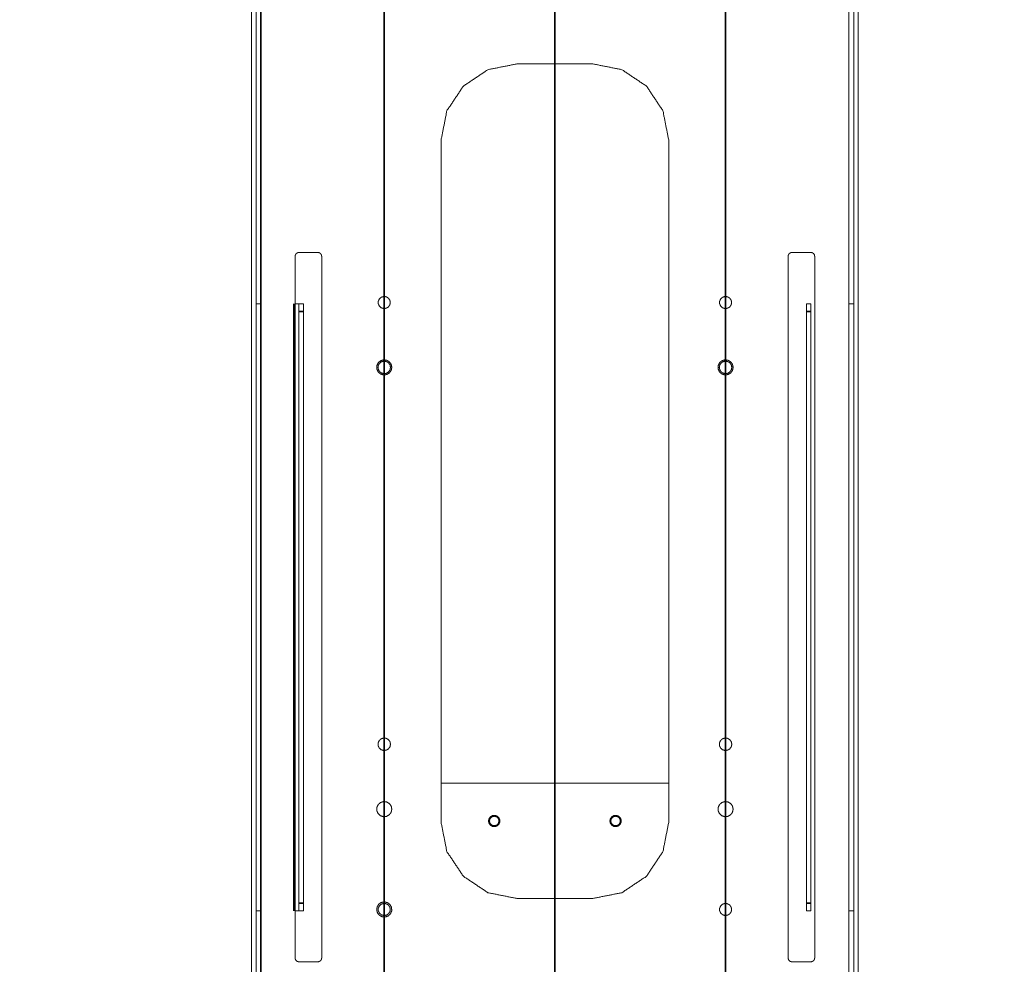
# Model space of a CAD drawing. Header units: millimetres. Extents: x 4 to 1188, y 1 to 840.
# Tile 53 of 256: x 102 to 139, y 599 to 635. Entities that reach past the tile are written whole.
import ezdxf

# ---------------------------------------------------------------- set-up
doc = ezdxf.new("R2010")
doc.units = ezdxf.units.MM
doc.layers.add('1', color=7, linetype='Continuous')
doc.styles.add('Arial Unicode MS', font='Arial Unicode MS')
doc.dimstyles.get("Standard").update_dxf_attribs({"dimtxt": 0.18, "dimasz": 0.18, "dimexe": 0.18, "dimexo": 0.0625, "dimgap": 0.09, "dimtad": 0, "dimtih": 1, "dimtoh": 1, "dimdec": 4, "dimzin": 0, "dimdsep": 46, "dimtxsty": 'Standard', "dimcen": 0.09, "dimadec": 0, "dimazin": 0, "dimtfac": 1, "dimtdec": 4, "dimtofl": 0, "dimtmove": 0, "dimatfit": 3, "dimfxl": 0, "dimtolj": 1, "dimtzin": 0, "dimarcsym": 0})

# ---------------------------------------------------------------- blocks, each defined once
blk = doc.blocks.new('_U11')
at = {"layer": '1', "color": 18, "lineweight": 35}
for p, q in [((115.606, 756.297), (115.606, 549.535)), ((128.463, 756.297), (128.463, 549.535)), ((115.606, 551.535), (128.463, 551.535))]:
    blk.add_line(p, q, dxfattribs=at)
at = {"layer": '1', "color": 18, "lineweight": 70}
for points in [[(115.606, 551.535), (119.106, 552.311), (119.106, 550.759)], [(128.463, 551.535), (124.963, 550.759), (124.963, 552.311)]]:
    blk.add_solid(points, dxfattribs=at)
at = {"layer": '1', "color": 18, "linetype": 'Continuous', "lineweight": 13, "insert": (120.013, 552.282), "char_height": 3, "attachment_point": 7, "line_spacing_factor": 1.047437, "style": 'Arial Unicode MS'}
blk.add_mtext('\\fArial Unicode MS|b0|i0;\\W1.0000;90', dxfattribs=at)
blk = doc.blocks.new('_U13')
at = {"layer": '1', "color": 18, "lineweight": 35}
for p, q in [((122.035, 583.325), (122.035, 802.115)), ((138.963, 656.825), (138.963, 802.115)), ((122.035, 800.115), (138.963, 800.115))]:
    blk.add_line(p, q, dxfattribs=at)
at = {"layer": '1', "color": 18, "lineweight": 70}
for points in [[(122.035, 800.115), (125.535, 800.891), (125.535, 799.339)], [(138.963, 800.115), (135.463, 799.339), (135.463, 800.891)]]:
    blk.add_solid(points, dxfattribs=at)
at = {"layer": '1', "color": 18, "linetype": 'Continuous', "lineweight": 13, "insert": (125.72, 800.862), "char_height": 3, "attachment_point": 7, "line_spacing_factor": 1.047437, "style": 'Arial Unicode MS'}
blk.add_mtext('\\fArial Unicode MS|b0|i0;\\W1.0000;118,5', dxfattribs=at)
blk = doc.blocks.new('_U33')
at = {"layer": '1', "color": 18, "lineweight": 35}
for p, q in [((127.463, 675.825), (74.093, 675.825)), ((76.093, 594.354), (76.093, 675.825)), ((127.463, 594.354), (74.093, 594.354))]:
    blk.add_line(p, q, dxfattribs=at)
at = {"layer": '1', "color": 18, "lineweight": 70}
for points in [[(76.093, 675.825), (76.869, 672.325), (75.318, 672.325)], [(76.093, 594.354), (75.318, 597.854), (76.869, 597.854)]]:
    blk.add_solid(points, dxfattribs=at)
at = {"layer": '1', "color": 18, "linetype": 'Continuous', "lineweight": 13, "insert": (75.641, 630.131), "char_height": 3, "attachment_point": 7, "rotation": 90, "line_spacing_factor": 1.047437, "style": 'Arial Unicode MS'}
blk.add_mtext('\\fArial Unicode MS|b0|i0;\\W1.0000;570,3', dxfattribs=at)
blk = doc.blocks.new('_U36')
at = {"layer": '1', "color": 18, "lineweight": 35}
for p, q in [((127.463, 675.825), (67.093, 675.825)), ((69.093, 675.825), (69.093, 582.325)), ((121.035, 582.325), (67.093, 582.325))]:
    blk.add_line(p, q, dxfattribs=at)
at = {"layer": '1', "color": 18, "lineweight": 70}
for points in [[(69.093, 675.825), (69.869, 672.325), (68.318, 672.325)], [(69.093, 582.325), (68.318, 585.825), (69.869, 585.825)]]:
    blk.add_solid(points, dxfattribs=at)
at = {"layer": '1', "color": 18, "linetype": 'Continuous', "lineweight": 13, "insert": (68.641, 624.116), "char_height": 3, "attachment_point": 7, "rotation": 90, "line_spacing_factor": 1.047437, "style": 'Arial Unicode MS'}
blk.add_mtext('\\fArial Unicode MS|b0|i0;\\W1.0000;654,5', dxfattribs=at)

msp = doc.modelspace()

# ---------------------------------------------------------------- linework, layer by layer
at = {"layer": '1', "color": 154, "linetype": 'Continuous', "lineweight": 35}
for p, q in [((110.9633, 586.8359), (110.9633, 764.8073)), ((112.2061, 623.893), (112.2061, 601.0359)), ((112.5633, 623.6073), (112.3918, 623.6073)), ((131.6776, 623.6073), (131.5061, 623.6073)), ((112.3918, 601.3216), (112.5633, 601.3216)), ((131.5061, 601.3216), (131.6776, 601.3216))]:
    msp.add_line(p, q, dxfattribs=at)
at = {"layer": '1', "color": 154, "linetype": 'Continuous', "lineweight": 13}
for p, q in [((130.9633, 625.8252), (131.6776, 625.8252)), ((110.7776, 623.893), (110.7776, 601.0359)), ((112.3918, 623.893), (112.5633, 623.893)), ((131.5061, 623.893), (131.6776, 623.893)), ((133.2919, 601.0359), (133.2919, 623.893)), ((112.3918, 601.3216), (112.3918, 623.6073)), ((112.5633, 601.3216), (112.5633, 623.6073)), ((131.5061, 623.6073), (131.5061, 601.3216)), ((131.6776, 623.6073), (131.6776, 601.3216)), ((112.5633, 601.0359), (112.3918, 601.0359)), ((131.6776, 601.0359), (131.5061, 601.0359)), ((131.6776, 599.1109), (130.9633, 599.1109))]:
    msp.add_line(p, q, dxfattribs=at)
for points, knots in [([(110.9633, 572.9681), (110.9633, 588.8216), (110.9633, 595.5966), (110.9633, 598.2573), (110.9633, 599.0181), (110.9633, 606.1073), (110.9633, 622.7466), (110.9633, 635.3038), (110.9633, 642.6038), (110.9633, 649.8359), (110.9633, 655.0573), (110.9633, 659.4859), (110.9633, 682.2859), (110.9633, 692.1645), (110.9633, 695.1645), (110.9633, 699.2538), (110.9633, 704.2145), (110.9633, 713.3109), (110.9633, 724.3252), (110.9633, 739.9752), (110.9633, 748.8431), (110.9633, 756.4359), (110.9633, 759.8323), (110.9633, 766.2538), (110.9633, 774.3466), (110.9633, 778.6823)], [0, 0, 0.077066, 0.11, 0.122934, 0.126632, 0.1610937, 0.2419792, 0.3030208, 0.338507, 0.3736632, 0.3990451, 0.4205729, 0.5314062, 0.5794271, 0.5940104, 0.6138889, 0.6380035, 0.6822222, 0.7357639, 0.8118403, 0.8549479, 0.8918577, 0.908368, 0.9395833, 0.9789236, 1, 1]), ([(133.1061, 778.6823), (133.1061, 774.3466), (133.1061, 766.2538), (133.1061, 759.8323), (133.1061, 756.4359), (133.1061, 748.8431), (133.1061, 739.9752), (133.1061, 719.2966), (133.1061, 707.3645), (133.1061, 702.7859), (133.1061, 695.1645), (133.1061, 692.1645), (133.1061, 684.8431), (133.1061, 678.3609), (133.1061, 655.0573), (133.1061, 654.2252), (133.1061, 645.6002), (133.1061, 635.3038), (133.1061, 624.9966), (133.1061, 614.3752), (133.1061, 601.4038), (133.1061, 598.2573), (133.1061, 595.5966), (133.1061, 591.8181), (133.1061, 585.3931), (133.1061, 572.9681)], [0, 0, 0.0210764, 0.0604167, 0.091632, 0.1081423, 0.1450521, 0.1881597, 0.2886805, 0.346684, 0.368941, 0.4059896, 0.4205729, 0.4561632, 0.4876736, 0.6009549, 0.605, 0.6469271, 0.6969792, 0.7470833, 0.7987153, 0.8617708, 0.877066, 0.89, 0.908368, 0.9396007, 1, 1]), ([(110.6061, 579.9645), (110.6061, 643.7502), (110.6061, 707.8931), (110.6061, 771.6788)], [0, 0, 0.3327124, 0.6672877, 1, 1]), ([(110.7776, 579.9645), (110.7776, 611.6788), (110.7776, 675.8216), (110.7776, 739.9645), (110.7776, 771.6788)], [0, 0, 0.1654248, 0.5, 0.8345753, 1, 1]), ([(133.2918, 645.2732), (133.2918, 637.9407), (133.2918, 614.6073), (133.2918, 602.9407), (133.2918, 579.9645)], [0, 0, 0.1122743, 0.469552, 0.6481908, 1, 1]), ([(133.4633, 645.2732), (133.4633, 637.9407), (133.4633, 614.6073), (133.4633, 602.9407), (133.4633, 579.9645)], [0, 0, 0.1122743, 0.469552, 0.6481908, 1, 1]), ([(117.749, 630.068), (117.9665, 631.1614), (118.5858, 632.0884), (119.5128, 632.7077), (120.6061, 632.9252)], [0, 0, 0.2500003, 0.4999999, 0.7499995, 1, 1]), ([(123.4633, 632.9252), (124.5567, 632.7077), (125.4836, 632.0884), (126.1029, 631.1614), (126.3204, 630.068)], [0, 0, 0.2499988, 0.4999986, 0.7499995, 1, 1]), ([(117.749, 604.3538), (117.749, 614.3752), (117.749, 622.7466), (117.749, 630.068)], [0, 0, 0.3897223, 0.7152779, 1, 1]), ([(126.3204, 630.068), (126.3204, 622.7466), (126.3204, 614.3752), (126.3204, 604.3538)], [0, 0, 0.2847221, 0.6102777, 1, 1]), ([(112.249, 625.6823), (112.2599, 625.737), (112.2908, 625.7834), (112.3372, 625.8143), (112.3918, 625.8252)], [0, 0, 0.249999, 0.4999864, 0.750001, 1, 1]), ([(113.1061, 625.8252), (113.1608, 625.8143), (113.2071, 625.7834), (113.2381, 625.737), (113.249, 625.6823)], [0, 0, 0.2500052, 0.4999935, 0.7499872, 1, 1]), ([(130.8204, 625.6823), (130.8313, 625.737), (130.8623, 625.7834), (130.9086, 625.8143), (130.9633, 625.8252)], [0, 0, 0.249999, 0.4999864, 0.750001, 1, 1]), ([(131.6776, 625.8252), (131.7322, 625.8143), (131.7786, 625.7834), (131.8095, 625.737), (131.8204, 625.6823)], [0, 0, 0.2500017, 0.4999864, 0.7499983, 1, 1]), ([(112.249, 599.2538), (112.249, 606.1073), (112.249, 614.3752), (112.249, 624.9966), (112.249, 625.6823)], [0, 0, 0.2593242, 0.5721622, 0.9740541, 1, 1]), ([(113.249, 625.6823), (113.249, 622.7466), (113.249, 614.3752), (113.249, 601.4038), (113.249, 599.2538)], [0, 0, 0.111081, 0.4278378, 0.9186487, 1, 1]), ([(130.8204, 599.2538), (130.8204, 606.1073), (130.8204, 614.3752), (130.8204, 624.9966), (130.8204, 625.6823)], [0, 0, 0.2593242, 0.5721622, 0.9740541, 1, 1]), ([(131.8204, 625.6823), (131.8204, 622.7466), (131.8204, 606.1073), (131.8204, 599.2538)], [0, 0, 0.111081, 0.7406758, 1, 1]), ([(110.7776, 623.893), (110.795, 623.893), (110.8458, 623.893), (110.9248, 623.893), (110.9633, 623.893)], [0, 0, 0.2952832, 0.5905655, 0.8858472, 1, 1]), ([(112.249, 623.893), (112.2635, 623.893), (112.3153, 623.893), (112.3564, 623.893), (112.3828, 623.893), (112.3918, 623.893)], [0, 0, 0.0594997, 0.2946377, 0.5297555, 0.7648698, 1, 1]), ([(112.3918, 623.6073), (112.3918, 623.6956), (112.3918, 623.7753), (112.3918, 623.8385), (112.3918, 623.8791), (112.3918, 623.893)], [0, 0, 0.2000026, 0.4000089, 0.5999994, 0.8000101, 1, 1]), ([(112.5633, 623.893), (112.5633, 623.8791), (112.5633, 623.8385), (112.5633, 623.7753), (112.5633, 623.6956), (112.5633, 623.6073)], [0, 0, 0.1999899, 0.4000006, 0.5999911, 0.7999974, 1, 1]), ([(115.8347, 623.9395), (115.8149, 623.8465), (115.7591, 623.7696), (115.6768, 623.7221), (115.5822, 623.7122), (115.4918, 623.7415), (115.4212, 623.8051), (115.3826, 623.892), (115.3826, 623.987), (115.4212, 624.0738), (115.4918, 624.1374), (115.5822, 624.1668), (115.6768, 624.1569), (115.7591, 624.1093), (115.8149, 624.0324), (115.8347, 623.9395)], [0, 0, 0.066664, 0.1333312, 0.2000014, 0.2666629, 0.3333351, 0.399999, 0.4666655, 0.5333287, 0.5999981, 0.6666619, 0.7333341, 0.7999956, 0.8666658, 0.933333, 1, 1]), ([(128.6918, 623.9395), (128.6721, 623.8465), (128.6162, 623.7696), (128.5339, 623.7221), (128.4394, 623.7122), (128.349, 623.7415), (128.2784, 623.8051), (128.2397, 623.892), (128.2397, 623.987), (128.2784, 624.0738), (128.349, 624.1374), (128.4394, 624.1668), (128.5339, 624.1569), (128.6162, 624.1093), (128.6721, 624.0324), (128.6918, 623.9395)], [0, 0, 0.066664, 0.1333312, 0.2000014, 0.2666629, 0.3333351, 0.399999, 0.4666655, 0.5333287, 0.5999981, 0.6666619, 0.7333341, 0.7999956, 0.8666658, 0.933333, 1, 1]), ([(131.5061, 623.6073), (131.5061, 623.6956), (131.5061, 623.7753), (131.5061, 623.8385), (131.5061, 623.8791), (131.5061, 623.893)], [0, 0, 0.2000035, 0.4000021, 0.6000004, 0.8000076, 1, 1]), ([(131.6776, 623.893), (131.6776, 623.8791), (131.6776, 623.8385), (131.6776, 623.7753), (131.6776, 623.6956), (131.6776, 623.6073)], [0, 0, 0.1999924, 0.3999996, 0.5999979, 0.7999965, 1, 1]), ([(133.2919, 623.893), (133.2744, 623.893), (133.2236, 623.893), (133.1446, 623.893), (133.1061, 623.893)], [0, 0, 0.2952832, 0.5905655, 0.8858472, 1, 1]), ([(115.8918, 621.4966), (115.8671, 621.3804), (115.7973, 621.2843), (115.6944, 621.2249), (115.5763, 621.2125), (115.4633, 621.2492), (115.375, 621.3287), (115.3267, 621.4372), (115.3267, 621.556), (115.375, 621.6646), (115.4633, 621.7441), (115.5763, 621.7808), (115.6944, 621.7684), (115.7973, 621.7089), (115.8671, 621.6128), (115.8918, 621.4966)], [0, 0, 0.066667, 0.1333339, 0.2000001, 0.2666714, 0.3333349, 0.4000025, 0.4666681, 0.5333337, 0.6000016, 0.6666675, 0.733331, 0.8000023, 0.8666685, 0.9333354, 1, 1]), ([(115.3704, 621.4966), (115.3756, 621.4476), (115.4154, 621.3581), (115.4883, 621.2925), (115.5815, 621.2622), (115.679, 621.2724), (115.7639, 621.3215), (115.8215, 621.4007), (115.8418, 621.4966), (115.8215, 621.5925), (115.7639, 621.6718), (115.679, 621.7208), (115.5815, 621.731), (115.4883, 621.7008), (115.4154, 621.6352), (115.3756, 621.5456), (115.3704, 621.4966)], [0, 0, 0.0335071, 0.1001468, 0.1667903, 0.2334328, 0.3000771, 0.3667196, 0.4333587, 0.5000031, 0.5666418, 0.6332857, 0.6999252, 0.7665695, 0.8332102, 0.8998537, 0.9664988, 1, 1]), ([(128.749, 621.4966), (128.7243, 621.3804), (128.6545, 621.2843), (128.5516, 621.2249), (128.4334, 621.2125), (128.3204, 621.2492), (128.2321, 621.3287), (128.1838, 621.4372), (128.1838, 621.556), (128.2321, 621.6646), (128.3204, 621.7441), (128.4334, 621.7808), (128.5516, 621.7684), (128.6545, 621.7089), (128.7243, 621.6128), (128.749, 621.4966)], [0, 0, 0.066667, 0.1333339, 0.2000001, 0.2666714, 0.3333349, 0.4000025, 0.4666681, 0.5333337, 0.6000016, 0.6666675, 0.733331, 0.8000023, 0.8666685, 0.9333354, 1, 1]), ([(128.2276, 621.4966), (128.2327, 621.4476), (128.2726, 621.3581), (128.3454, 621.2925), (128.4386, 621.2622), (128.5361, 621.2724), (128.621, 621.3215), (128.6786, 621.4007), (128.699, 621.4966), (128.6786, 621.5925), (128.621, 621.6718), (128.5361, 621.7208), (128.4386, 621.731), (128.3454, 621.7008), (128.2726, 621.6352), (128.2327, 621.5456), (128.2276, 621.4966)], [0, 0, 0.0335071, 0.1001468, 0.1667903, 0.2334328, 0.3000771, 0.3667196, 0.4333587, 0.5000031, 0.5666418, 0.6332857, 0.6999252, 0.7665695, 0.8332102, 0.8998537, 0.9664988, 1, 1]), ([(115.8418, 607.3038), (115.8215, 607.3996), (115.7639, 607.4789), (115.679, 607.5279), (115.5815, 607.5382), (115.4883, 607.5079), (115.4154, 607.4423), (115.3756, 607.3528), (115.3756, 607.2548), (115.4154, 607.1652), (115.4883, 607.0996), (115.5815, 607.0693), (115.679, 607.0796), (115.7639, 607.1286), (115.8215, 607.2079), (115.8418, 607.3038)], [0, 0, 0.0666662, 0.1333323, 0.1999979, 0.2666668, 0.3333339, 0.400002, 0.4666663, 0.5333319, 0.5999989, 0.666667, 0.7333332, 0.8000021, 0.8666677, 0.9333338, 1, 1]), ([(128.699, 607.3038), (128.6786, 607.3996), (128.621, 607.4789), (128.5361, 607.5279), (128.4386, 607.5382), (128.3454, 607.5079), (128.2726, 607.4423), (128.2327, 607.3528), (128.2327, 607.2548), (128.2726, 607.1652), (128.3454, 607.0996), (128.4386, 607.0693), (128.5361, 607.0796), (128.621, 607.1286), (128.6786, 607.2079), (128.699, 607.3038)], [0, 0, 0.0666662, 0.1333323, 0.1999979, 0.2666668, 0.3333339, 0.400002, 0.4666663, 0.5333319, 0.5999989, 0.666667, 0.7333332, 0.8000021, 0.8666677, 0.9333338, 1, 1]), ([(115.8918, 604.8609), (115.8671, 604.9771), (115.7973, 605.0732), (115.6944, 605.1326), (115.5763, 605.1451), (115.4633, 605.1083), (115.375, 605.0288), (115.3267, 604.9203), (115.3267, 604.8015), (115.375, 604.693), (115.4633, 604.6135), (115.5763, 604.5768), (115.6944, 604.5892), (115.7973, 604.6486), (115.8671, 604.7447), (115.8918, 604.8609)], [0, 0, 0.0666669, 0.1333338, 0.1999987, 0.26667, 0.3333327, 0.3999985, 0.4666663, 0.5333343, 0.5999999, 0.6666673, 0.73333, 0.8000013, 0.8666662, 0.9333331, 1, 1]), ([(128.749, 604.8609), (128.7243, 604.9771), (128.6545, 605.0732), (128.5516, 605.1326), (128.4334, 605.1451), (128.3204, 605.1083), (128.2321, 605.0288), (128.1838, 604.9203), (128.1838, 604.8015), (128.2321, 604.693), (128.3204, 604.6135), (128.4334, 604.5768), (128.5516, 604.5892), (128.6545, 604.6486), (128.7243, 604.7447), (128.749, 604.8609)], [0, 0, 0.0666669, 0.1333338, 0.1999987, 0.26667, 0.3333327, 0.3999985, 0.4666663, 0.5333343, 0.5999999, 0.6666673, 0.73333, 0.8000013, 0.8666662, 0.9333331, 1, 1]), ([(119.9633, 604.4145), (119.9586, 604.459), (119.9224, 604.5404), (119.8561, 604.6001), (119.7714, 604.6276), (119.6828, 604.6183), (119.6056, 604.5737), (119.5532, 604.5016), (119.5347, 604.4145), (119.5532, 604.3273), (119.6056, 604.2552), (119.6828, 604.2107), (119.7714, 604.2014), (119.8561, 604.2289), (119.9224, 604.2885), (119.9586, 604.3699), (119.9633, 604.4145)], [0, 0, 0.0335036, 0.100148, 0.1667878, 0.2334291, 0.3000758, 0.3667163, 0.4333588, 0.5, 0.5666412, 0.6332837, 0.6999242, 0.7665709, 0.8332122, 0.899852, 0.9664964, 1, 1]), ([(119.5704, 604.4145), (119.5859, 604.4871), (119.6295, 604.5472), (119.6938, 604.5843), (119.7677, 604.5921), (119.8383, 604.5691), (119.8935, 604.5194), (119.9237, 604.4516), (119.9237, 604.3774), (119.8935, 604.3095), (119.8383, 604.2598), (119.7677, 604.2369), (119.6938, 604.2446), (119.6295, 604.2818), (119.5859, 604.3418), (119.5704, 604.4145)], [0, 0, 0.0666662, 0.133334, 0.1999999, 0.2666635, 0.3333357, 0.3999995, 0.4666648, 0.5333312, 0.6000001, 0.6666639, 0.7333361, 0.8000001, 0.866666, 0.9333338, 1, 1]), ([(124.5347, 604.4145), (124.53, 604.459), (124.4938, 604.5404), (124.4276, 604.6001), (124.3428, 604.6276), (124.2542, 604.6183), (124.177, 604.5737), (124.1247, 604.5016), (124.1061, 604.4145), (124.1247, 604.3273), (124.177, 604.2552), (124.2542, 604.2107), (124.3428, 604.2014), (124.4276, 604.2289), (124.4938, 604.2885), (124.53, 604.3699), (124.5347, 604.4145)], [0, 0, 0.0335036, 0.100148, 0.1667878, 0.2334291, 0.3000758, 0.3667163, 0.4333588, 0.5, 0.5666412, 0.6332837, 0.6999242, 0.7665709, 0.8332122, 0.899852, 0.9664964, 1, 1]), ([(124.1418, 604.4145), (124.1573, 604.4871), (124.2009, 604.5472), (124.2652, 604.5843), (124.3391, 604.5921), (124.4097, 604.5691), (124.4649, 604.5194), (124.4951, 604.4516), (124.4951, 604.3774), (124.4649, 604.3095), (124.4097, 604.2598), (124.3391, 604.2369), (124.2652, 604.2446), (124.2009, 604.2818), (124.1573, 604.3418), (124.1418, 604.4145)], [0, 0, 0.0666662, 0.133334, 0.1999999, 0.2666635, 0.3333357, 0.3999995, 0.4666648, 0.5333312, 0.6000001, 0.6666639, 0.7333361, 0.8000001, 0.866666, 0.9333338, 1, 1]), ([(120.6061, 601.4966), (119.5128, 601.7141), (118.5858, 602.3335), (117.9665, 603.2604), (117.749, 604.3538)], [0, 0, 0.2500004, 0.5000001, 0.7500006, 1, 1]), ([(126.3204, 604.3538), (126.1029, 603.2604), (125.4836, 602.3335), (124.5567, 601.7141), (123.4633, 601.4966)], [0, 0, 0.2499996, 0.5000014, 0.7500013, 1, 1]), ([(112.3918, 601.0359), (112.3918, 601.0499), (112.3918, 601.0905), (112.3918, 601.1537), (112.3918, 601.2333), (112.3918, 601.3216)], [0, 0, 0.1999924, 0.3999996, 0.5999979, 0.7999965, 1, 1]), ([(112.5633, 601.3216), (112.5633, 601.2333), (112.5633, 601.1537), (112.5633, 601.0905), (112.5633, 601.0499), (112.5633, 601.0359)], [0, 0, 0.2000035, 0.4000021, 0.6000004, 0.8000076, 1, 1]), ([(115.4499, 601.3215), (115.4035, 601.2838), (115.3391, 601.184), (115.3209, 601.0666), (115.3519, 600.9519), (115.4269, 600.8598), (115.5329, 600.8062), (115.6516, 600.8003), (115.7624, 600.8431), (115.8462, 600.9274), (115.8885, 601.0384), (115.8819, 601.157), (115.8277, 601.2628), (115.7351, 601.3373), (115.6203, 601.3677), (115.503, 601.3488), (115.4499, 601.3215)], [0, 0, 0.033505, 0.1001472, 0.1667899, 0.2334313, 0.3000716, 0.3667155, 0.4333587, 0.4999997, 0.5666418, 0.6332835, 0.6999253, 0.766569, 0.8332081, 0.899853, 0.9664933, 1, 1]), ([(115.8347, 601.0823), (115.8149, 600.9894), (115.7591, 600.9125), (115.6768, 600.865), (115.5822, 600.855), (115.4918, 600.8844), (115.4212, 600.948), (115.3826, 601.0348), (115.3826, 601.1299), (115.4212, 601.2167), (115.4918, 601.2803), (115.5822, 601.3097), (115.6768, 601.2997), (115.7591, 601.2522), (115.8149, 601.1753), (115.8347, 601.0823)], [0, 0, 0.0666696, 0.1333364, 0.2000062, 0.2666677, 0.3333386, 0.400002, 0.4666738, 0.5333427, 0.6000089, 0.6666724, 0.7333433, 0.8000047, 0.8666745, 0.9333364, 1, 1]), ([(128.6918, 601.0823), (128.6721, 600.9894), (128.6162, 600.9125), (128.5339, 600.865), (128.4394, 600.855), (128.349, 600.8844), (128.2784, 600.948), (128.2397, 601.0348), (128.2397, 601.1299), (128.2784, 601.2167), (128.349, 601.2803), (128.4394, 601.3097), (128.5339, 601.2997), (128.6162, 601.2522), (128.6721, 601.1753), (128.6918, 601.0823)], [0, 0, 0.0666696, 0.1333364, 0.2000062, 0.2666677, 0.3333386, 0.400002, 0.4666738, 0.5333427, 0.6000089, 0.6666724, 0.7333433, 0.8000047, 0.8666745, 0.9333364, 1, 1]), ([(131.5061, 601.0359), (131.5061, 601.0499), (131.5061, 601.0905), (131.5061, 601.1537), (131.5061, 601.2333), (131.5061, 601.3216)], [0, 0, 0.1999899, 0.4000006, 0.5999911, 0.7999974, 1, 1]), ([(131.6776, 601.3216), (131.6776, 601.2333), (131.6776, 601.1537), (131.6776, 601.0905), (131.6776, 601.0499), (131.6776, 601.0359)], [0, 0, 0.2000026, 0.4000089, 0.5999994, 0.8000101, 1, 1]), ([(110.7776, 601.0359), (110.795, 601.0359), (110.8458, 601.0359), (110.9248, 601.0359), (110.9633, 601.0359)], [0, 0, 0.2952832, 0.5905655, 0.8858472, 1, 1]), ([(112.249, 601.0359), (112.2635, 601.0359), (112.3153, 601.0359), (112.3564, 601.0359), (112.3828, 601.0359), (112.3918, 601.0359)], [0, 0, 0.0594997, 0.2946377, 0.5297555, 0.7648698, 1, 1]), ([(133.2919, 601.0359), (133.2744, 601.0359), (133.2236, 601.0359), (133.1446, 601.0359), (133.1061, 601.0359)], [0, 0, 0.2952832, 0.5905655, 0.8858472, 1, 1]), ([(112.3918, 599.1109), (112.3372, 599.1218), (112.2908, 599.1528), (112.2599, 599.1991), (112.249, 599.2538)], [0, 0, 0.2500003, 0.5000271, 0.7499997, 1, 1]), ([(113.249, 599.2538), (113.2381, 599.1991), (113.2071, 599.1528), (113.1608, 599.1218), (113.1061, 599.1109)], [0, 0, 0.2500142, 0.499993, 0.7499934, 1, 1]), ([(130.9633, 599.1109), (130.9086, 599.1218), (130.8623, 599.1528), (130.8313, 599.1991), (130.8204, 599.2538)], [0, 0, 0.2500003, 0.5000271, 0.7499997, 1, 1]), ([(131.8204, 599.2538), (131.8095, 599.1991), (131.7786, 599.1528), (131.7322, 599.1218), (131.6776, 599.1109)], [0, 0, 0.250003, 0.5, 0.749997, 1, 1])]:
    msp.add_open_spline(points, degree=1, knots=knots, dxfattribs=at)
for points in [[(133.4633, 583.7788), (133.4633, 645.512)], [(120.6061, 632.9252), (123.4633, 632.9252)], [(122.0347, 632.9243), (122.0347, 605.8438)], [(122.0347, 605.8437), (122.0347, 632.9241)], [(112.3918, 625.8252), (113.1061, 625.8252)], [(126.3203, 605.8431), (117.7491, 605.8431)], [(123.4633, 601.4966), (120.6061, 601.4966)], [(113.1061, 599.1109), (112.3918, 599.1109)]]:
    msp.add_open_spline(points, degree=1, dxfattribs=at)

# ---------------------------------------------------------------- dimensions: what is measured, and where the dimension line sits
at = {"layer": '1', "color": 18, "linetype": 'Continuous', "lineweight": 13}
for base, p1, p2, text, picture, middle in [((138.9632, 800.1152), (122.0347, 582.3252), (138.9632, 655.8252), '\\fArial Unicode MS|b0|i0;\\C18;118,5', '_U13', (130.499, 800.1152)), ((128.4633, 551.5352), (115.6061, 757.2966), (128.4633, 757.2966), '\\fArial Unicode MS|b0|i0;\\C18;90', '_U11', (122.0347, 551.5352))]:
    dim = msp.add_linear_dim(base=base, p1=p1, p2=p2, text=text, dimstyle='Standard', override={"dimtxt": 3, "dimasz": 3.5, "dimexe": 2, "dimexo": 1, "dimgap": 1.5, "dimtad": 1, "dimtih": 1, "dimtoh": 0, "dimdec": 2, "dimlfac": 1, "dimzin": 8, "dimdsep": 44, "dimlunit": 2, "dimpost": '', "dimtxsty": 'Arial Unicode MS', "dimsah": 1, "dimse1": 0, "dimse2": 0, "dimsd1": 0, "dimsd2": 0, "dimclrd": 18, "dimclre": 18, "dimclrt": 18, "dimtol": 0, "dimtm": -0.1, "dimtfac": 0.666667, "dimtdec": 2, "dimtofl": 1, "dimtmove": 0, "dimtzin": 8, "dimlwd": 35, "dimlwe": 35}, dxfattribs=at)
    dim.commit()
    dim.dimension.update_dxf_attribs({"geometry": picture, "text_midpoint": middle, "dimtype": 160})
for base, p1, p2, text, picture, middle in [((69.0935, 582.3252), (128.4633, 675.8252), (122.0347, 582.3252), '\\fArial Unicode MS|b0|i0;\\C18;654,5', '_U36', (69.0935, 629.0752)), ((76.0935, 675.8252), (128.4633, 594.3538), (128.4633, 675.8252), '\\fArial Unicode MS|b0|i0;\\C18;570,3', '_U33', (76.0935, 635.0895))]:
    dim = msp.add_linear_dim(base=base, p1=p1, p2=p2, angle=90, text=text, dimstyle='Standard', override={"dimtxt": 3, "dimasz": 3.5, "dimexe": 2, "dimexo": 1, "dimgap": 1.5, "dimtad": 1, "dimtih": 0, "dimtoh": 0, "dimdec": 2, "dimlfac": 1, "dimzin": 8, "dimdsep": 44, "dimlunit": 2, "dimpost": '', "dimtxsty": 'Arial Unicode MS', "dimsah": 1, "dimse1": 0, "dimse2": 0, "dimsd1": 0, "dimsd2": 0, "dimclrd": 18, "dimclre": 18, "dimclrt": 18, "dimtol": 0, "dimtm": -0.1, "dimtfac": 0.666667, "dimtdec": 2, "dimtofl": 1, "dimtmove": 0, "dimtzin": 8, "dimlwd": 35, "dimlwe": 35}, dxfattribs=at)
    dim.commit()
    dim.dimension.update_dxf_attribs({"geometry": picture, "text_midpoint": middle, "dimtype": 160})

doc.saveas('drawing.dxf')
